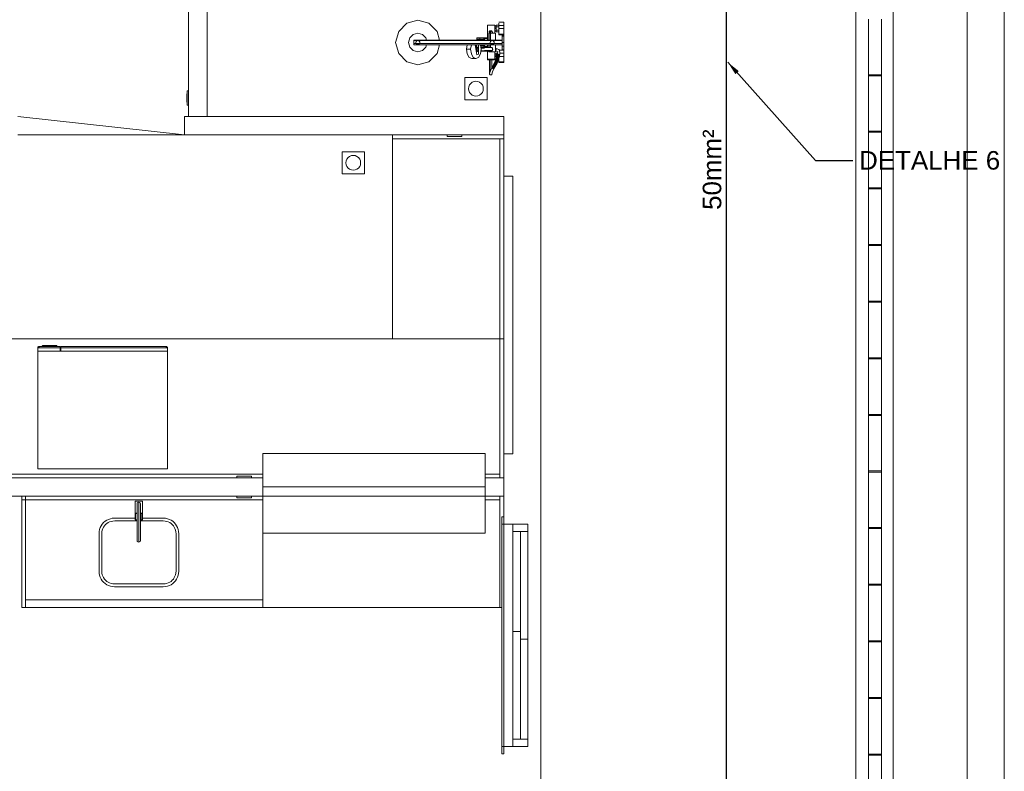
# Model space of a CAD drawing. Header units: millimetres. Extents: x 659 to 1031, y -73 to 11.
# Tile 59 of 141: x 727 to 738, y -18 to -10. Entities that reach past the tile are written whole.
import ezdxf

# ---------------------------------------------------------------- set-up
doc = ezdxf.new("R2010")
doc.units = ezdxf.units.MM
doc.header["$MEASUREMENT"] = 0
doc.linetypes.add('NULL', pattern=[0])
for name, color, linetype, lineweight in [('Cotas', 1, 'Continuous', 0), ('IFC-Elemento construtivo genérico-Contorno', 253, 'Continuous', 5), ('IFC-Elemento de distribuição-Contorno', 253, 'Continuous', 5), ('IFC-Elemento de mobília-Contorno', 152, 'Continuous', 5), ('IFC-Janela-Contorno', 142, 'Continuous', 5), ('IFC-Laje-Contorno', 134, 'Continuous', 5), ('IFC-Parede padrão-Contorno', 44, 'Continuous', 5), ('PR-Condutos 50mm²', 30, 'Continuous', 25), ('PR-Textos conduto', 7, 'Continuous', 9), ('Textos', 7, 'Continuous', 9)]:
    doc.layers.add(name, color=color, linetype=linetype, lineweight=lineweight)
doc.styles.add('Arial', font='arial.ttf')
doc.dimstyles.get("Standard").update_dxf_attribs({"dimtxt": 0.18, "dimasz": 0.18, "dimexe": 0.18, "dimexo": 0.0625, "dimgap": 0.09, "dimtad": 0, "dimtih": 1, "dimtoh": 1, "dimdec": 4, "dimzin": 0, "dimdsep": 46, "dimtxsty": 'Standard', "dimcen": 0.09, "dimadec": 0, "dimazin": 0, "dimtfac": 1, "dimtdec": 4, "dimtofl": 0, "dimtmove": 0, "dimatfit": 3, "dimfxl": 1, "dimtolj": 1, "dimtzin": 0, "dimarcsym": 0})

msp = doc.modelspace()

# ---------------------------------------------------------------- linework, layer by layer
at = {"layer": 'IFC-Elemento construtivo genérico-Contorno', "color": 8, "lineweight": 5}
for p, q in [((731.982, -10.282), (732.222, -10.282)), ((731.982, -10.522), (731.982, -10.282)), ((732.222, -10.522), (732.222, -10.282)), ((732.022, -10.402), (732.025, -10.381)), ((732.022, -10.402), (732.025, -10.423)), ((732.025, -10.381), (732.033, -10.362)), ((732.033, -10.362), (732.046, -10.346)), ((732.046, -10.346), (732.062, -10.333)), ((732.062, -10.333), (732.082, -10.325)), ((732.082, -10.325), (732.102, -10.322)), ((732.102, -10.322), (732.123, -10.325)), ((732.123, -10.325), (732.142, -10.333)), ((732.142, -10.333), (732.159, -10.346)), ((732.159, -10.346), (732.172, -10.362)), ((732.172, -10.362), (732.18, -10.381)), ((732.18, -10.381), (732.182, -10.402)), ((732.18, -10.423), (732.182, -10.402)), ((728.981, -10.464), (728.981, -10.463)), ((728.981, -10.463), (728.982, -10.463)), ((728.981, -10.464), (728.981, -10.463)), ((728.981, -10.464), (728.981, -10.464)), ((728.981, -10.464), (728.981, -10.465)), ((728.981, -10.464), (728.981, -10.464)), ((728.981, -10.465), (728.981, -10.465)), ((728.981, -10.465), (728.982, -10.465)), ((728.982, -10.46), (728.985, -10.502)), ((728.982, -10.46), (728.985, -10.46)), ((728.982, -10.463), (728.982, -10.465)), ((728.982, -10.465), (728.982, -10.465)), ((728.982, -10.465), (728.982, -10.465)), ((728.985, -10.547), (728.985, -10.457)), ((728.985, -10.457), (728.986, -10.457)), ((728.986, -10.58), (728.986, -10.424)), ((728.986, -10.424), (729.002, -10.424)), ((732.025, -10.423), (732.033, -10.442)), ((732.033, -10.442), (732.046, -10.459)), ((732.046, -10.459), (732.062, -10.471)), ((732.062, -10.471), (732.082, -10.479)), ((732.082, -10.479), (732.102, -10.482)), ((732.102, -10.482), (732.123, -10.479)), ((732.123, -10.479), (732.142, -10.471)), ((732.142, -10.471), (732.159, -10.459)), ((732.159, -10.459), (732.172, -10.442)), ((732.172, -10.442), (732.18, -10.423)), ((728.985, -10.547), (728.986, -10.547)), ((728.986, -10.58), (729.002, -10.58)), ((731.982, -10.522), (732.222, -10.522)), ((731.202, -10.942), (731.202, -10.902)), ((731.792, -10.918), (731.792, -10.902)), ((731.792, -10.918), (731.949, -10.918)), ((731.825, -10.92), (731.825, -10.918)), ((731.825, -10.92), (731.915, -10.92)), ((731.915, -10.92), (731.915, -10.918)), ((731.949, -10.918), (731.949, -10.902)), ((732.402, -10.942), (732.402, -10.902)), ((731.202, -10.942), (732.402, -10.942)), ((731.202, -13.102), (731.202, -10.942)), ((732.362, -13.102), (732.362, -10.942)), ((732.402, -11.345), (732.402, -10.942)), ((730.659, -11.082), (730.899, -11.082)), ((730.659, -11.322), (730.659, -11.082)), ((730.71, -11.162), (730.723, -11.146)), ((730.723, -11.146), (730.739, -11.133)), ((730.739, -11.133), (730.759, -11.125)), ((730.759, -11.125), (730.779, -11.122)), ((730.779, -11.122), (730.8, -11.125)), ((730.8, -11.125), (730.819, -11.133)), ((730.819, -11.133), (730.836, -11.146)), ((730.836, -11.146), (730.849, -11.162)), ((730.899, -11.322), (730.899, -11.082)), ((730.699, -11.202), (730.702, -11.181)), ((730.699, -11.202), (730.702, -11.223)), ((730.702, -11.181), (730.71, -11.162)), ((730.702, -11.223), (730.71, -11.242)), ((730.71, -11.242), (730.723, -11.259)), ((730.723, -11.259), (730.739, -11.271)), ((730.819, -11.271), (730.836, -11.259)), ((730.836, -11.259), (730.849, -11.242)), ((730.849, -11.162), (730.857, -11.181)), ((730.849, -11.242), (730.857, -11.223)), ((730.857, -11.181), (730.859, -11.202)), ((730.857, -11.223), (730.859, -11.202)), ((730.659, -11.322), (730.899, -11.322)), ((730.739, -11.271), (730.759, -11.279)), ((730.759, -11.279), (730.779, -11.282)), ((730.779, -11.282), (730.8, -11.279)), ((730.8, -11.279), (730.819, -11.271)), ((725.846, -13.102), (732.362, -13.102)), ((732.362, -14.602), (732.362, -13.102)), ((732.362, -13.102), (732.402, -13.102)), ((732.402, -14.602), (732.402, -14.345)), ((725.846, -14.562), (729.802, -14.562)), ((726.013, -14.602), (728.2, -14.602)), ((729.294, -14.602), (729.524, -14.602)), ((729.524, -14.586), (729.68, -14.586)), ((729.524, -14.602), (729.524, -14.586)), ((729.557, -14.586), (729.557, -14.585)), ((729.557, -14.585), (729.647, -14.585)), ((729.647, -14.586), (729.647, -14.585)), ((729.68, -14.602), (729.68, -14.586)), ((729.68, -14.602), (729.802, -14.602)), ((732.202, -14.562), (732.362, -14.562)), ((732.202, -14.602), (732.362, -14.602)), ((727.202, -14.842), (727.202, -14.802)), ((727.202, -14.842), (727.242, -14.842)), ((727.202, -16.002), (727.202, -14.842)), ((727.242, -14.842), (727.242, -14.802)), ((727.242, -16.002), (727.242, -14.842)), ((727.242, -14.842), (729.802, -14.842)), ((729.524, -14.818), (729.524, -14.802)), ((729.524, -14.818), (729.68, -14.818)), ((729.557, -14.82), (729.557, -14.818)), ((729.557, -14.82), (729.647, -14.82)), ((729.647, -14.82), (729.647, -14.818)), ((729.68, -14.818), (729.68, -14.802)), ((732.202, -14.842), (732.362, -14.842)), ((732.362, -16.002), (732.362, -14.802)), ((732.402, -15.104), (732.402, -14.802)), ((729.802, -16.002), (729.802, -15.202)), ((727.242, -15.922), (729.802, -15.922)), ((727.202, -16.002), (727.242, -16.002)), ((727.242, -16.002), (729.802, -16.002)), ((729.802, -16.002), (732.362, -16.002)), ((732.362, -16.002), (732.382, -16.002))]:
    msp.add_line(p, q, dxfattribs=at)
at = {"layer": 'IFC-Elemento de distribuição-Contorno', "color": 8, "lineweight": 5}
for p, q in [((731.356, -9.695), (731.476, -9.663)), ((731.476, -9.663), (731.596, -9.695)), ((731.269, -9.783), (731.356, -9.695)), ((731.596, -9.695), (731.684, -9.783)), ((732.226, -9.717), (732.306, -9.717)), ((732.226, -9.722), (732.226, -9.717)), ((732.226, -9.735), (732.226, -9.722)), ((732.226, -9.753), (732.226, -9.735)), ((732.226, -9.879), (732.226, -9.753)), ((732.306, -9.722), (732.306, -9.717)), ((732.306, -9.735), (732.306, -9.722)), ((732.306, -9.725), (732.322, -9.725)), ((732.306, -9.739), (732.306, -9.729)), ((732.306, -9.753), (732.306, -9.735)), ((732.306, -9.739), (732.322, -9.739)), ((732.306, -9.753), (732.322, -9.753)), ((732.306, -9.803), (732.306, -9.753)), ((732.322, -9.717), (732.35, -9.717)), ((732.322, -9.735), (732.322, -9.717)), ((732.322, -9.735), (732.35, -9.735)), ((732.322, -9.771), (732.322, -9.735)), ((732.322, -9.771), (732.35, -9.771)), ((732.322, -9.789), (732.322, -9.771)), ((732.35, -9.685), (732.402, -9.685)), ((732.35, -9.719), (732.35, -9.694)), ((732.35, -9.719), (732.402, -9.719)), ((732.35, -9.753), (732.35, -9.719)), ((732.35, -9.753), (732.402, -9.753)), ((732.35, -9.787), (732.35, -9.753)), ((732.402, -9.694), (732.402, -9.685)), ((732.402, -9.719), (732.402, -9.694)), ((732.402, -9.753), (732.402, -9.719)), ((732.402, -9.787), (732.402, -9.753)), ((731.236, -9.903), (731.269, -9.783)), ((731.376, -9.903), (731.39, -9.853)), ((731.39, -9.853), (731.426, -9.817)), ((731.426, -9.817), (731.476, -9.803)), ((731.476, -9.803), (731.526, -9.817)), ((731.526, -9.817), (731.563, -9.853)), ((731.563, -9.853), (731.57, -9.879)), ((731.684, -9.783), (731.71, -9.879)), ((732.054, -9.879), (732.058, -9.877)), ((732.058, -9.877), (732.102, -9.877)), ((732.099, -9.879), (732.102, -9.878)), ((732.102, -9.877), (732.106, -9.879)), ((732.102, -9.878), (732.106, -9.879)), ((732.112, -9.854), (732.146, -9.854)), ((732.112, -9.867), (732.112, -9.854)), ((732.112, -9.867), (732.146, -9.867)), ((732.112, -9.879), (732.112, -9.867)), ((732.146, -9.854), (732.19, -9.854)), ((732.146, -9.867), (732.146, -9.854)), ((732.146, -9.867), (732.183, -9.867)), ((732.146, -9.879), (732.146, -9.867)), ((732.181, -9.879), (732.186, -9.863)), ((732.181, -9.879), (732.183, -9.867)), ((732.183, -9.867), (732.19, -9.854)), ((732.186, -9.863), (732.192, -9.856)), ((732.19, -9.854), (732.192, -9.855)), ((732.192, -9.856), (732.192, -9.855)), ((732.192, -9.856), (732.196, -9.856)), ((732.196, -9.853), (732.226, -9.853)), ((732.196, -9.86), (732.226, -9.86)), ((732.196, -9.878), (732.196, -9.86)), ((732.242, -9.879), (732.242, -9.803)), ((732.242, -9.803), (732.247, -9.803)), ((732.244, -9.794), (732.247, -9.785)), ((732.244, -9.794), (732.247, -9.803)), ((732.247, -9.785), (732.253, -9.779)), ((732.247, -9.879), (732.247, -9.803)), ((732.247, -9.803), (732.26, -9.803)), ((732.248, -9.794), (732.25, -9.787)), ((732.248, -9.794), (732.25, -9.801)), ((732.25, -9.787), (732.255, -9.782)), ((732.25, -9.801), (732.252, -9.803)), ((732.253, -9.779), (732.262, -9.776)), ((732.255, -9.782), (732.262, -9.78)), ((732.256, -9.803), (732.262, -9.78)), ((732.26, -9.879), (732.26, -9.803)), ((732.26, -9.803), (732.278, -9.803)), ((732.262, -9.776), (732.271, -9.779)), ((732.262, -9.78), (732.269, -9.782)), ((732.269, -9.782), (732.275, -9.787)), ((732.271, -9.779), (732.278, -9.785)), ((732.273, -9.803), (732.275, -9.801)), ((732.275, -9.787), (732.276, -9.794)), ((732.275, -9.801), (732.276, -9.794)), ((732.278, -9.785), (732.28, -9.794)), ((732.278, -9.803), (732.28, -9.794)), ((732.278, -9.803), (732.296, -9.803)), ((732.296, -9.803), (732.31, -9.803)), ((732.306, -9.778), (732.322, -9.778)), ((732.306, -9.781), (732.322, -9.781)), ((732.31, -9.803), (732.314, -9.803)), ((732.314, -9.879), (732.314, -9.803)), ((732.322, -9.789), (732.35, -9.789)), ((732.35, -9.812), (732.35, -9.787)), ((732.35, -9.812), (732.402, -9.812)), ((732.35, -9.821), (732.35, -9.812)), ((732.35, -9.821), (732.402, -9.821)), ((732.386, -9.879), (732.386, -9.823)), ((732.386, -9.823), (732.402, -9.823)), ((732.386, -9.834), (732.402, -9.834)), ((732.386, -9.903), (732.386, -9.863)), ((732.402, -9.812), (732.402, -9.787)), ((732.402, -9.821), (732.402, -9.812)), ((732.402, -9.834), (732.402, -9.823)), ((732.402, -9.857), (732.402, -9.834)), ((732.402, -9.863), (732.402, -9.852)), ((732.402, -9.95), (732.402, -9.857)), ((731.236, -9.903), (731.269, -10.023)), ((731.376, -9.903), (731.39, -9.953)), ((731.39, -9.953), (731.426, -9.99)), ((731.432, -9.883), (731.432, -9.879)), ((731.432, -9.879), (732.386, -9.879)), ((731.432, -9.883), (732.386, -9.883)), ((731.432, -9.927), (731.432, -9.883)), ((731.432, -9.915), (732.386, -9.915)), ((731.432, -9.927), (732.386, -9.927)), ((731.454, -9.903), (731.457, -9.892)), ((731.454, -9.903), (731.457, -9.914)), ((731.457, -9.892), (731.458, -9.891)), ((731.457, -9.914), (731.458, -9.915)), ((731.458, -9.891), (731.465, -9.884)), ((731.458, -9.915), (731.465, -9.922)), ((731.465, -9.884), (731.472, -9.883)), ((731.465, -9.922), (731.472, -9.924)), ((731.472, -9.883), (731.476, -9.881)), ((731.472, -9.924), (731.476, -9.925)), ((731.476, -9.881), (731.481, -9.883)), ((731.476, -9.925), (731.481, -9.924)), ((731.481, -9.883), (731.487, -9.884)), ((731.481, -9.924), (731.487, -9.922)), ((731.487, -9.884), (731.495, -9.891)), ((731.487, -9.922), (731.495, -9.915)), ((731.495, -9.891), (731.496, -9.892)), ((731.495, -9.915), (731.496, -9.914)), ((731.496, -9.892), (731.498, -9.903)), ((731.496, -9.914), (731.498, -9.903)), ((731.526, -9.99), (731.563, -9.953)), ((731.563, -9.953), (731.57, -9.927)), ((731.684, -10.023), (731.71, -9.927)), ((732.001, -9.977), (732.008, -9.927)), ((732.001, -9.977), (732.045, -9.977)), ((732.001, -9.977), (732.008, -10.027)), ((732.045, -9.977), (732.053, -9.927)), ((732.045, -9.977), (732.053, -10.027)), ((732.053, -9.927), (732.053, -9.927)), ((732.095, -9.927), (732.112, -10.037)), ((732.095, -9.928), (732.098, -9.932)), ((732.096, -9.934), (732.098, -9.932)), ((732.098, -9.932), (732.105, -9.977)), ((732.1, -9.927), (732.103, -9.932)), ((732.103, -9.932), (732.11, -9.977)), ((732.104, -9.983), (732.105, -9.977)), ((732.106, -9.999), (732.11, -9.977)), ((732.108, -9.927), (732.115, -9.977)), ((732.109, -10.018), (732.115, -9.977)), ((732.117, -9.964), (732.118, -9.963)), ((732.117, -9.971), (732.117, -9.964)), ((732.117, -9.971), (732.118, -9.977)), ((732.117, -9.971), (732.117, -9.971)), ((732.117, -9.984), (732.118, -9.977)), ((732.117, -9.984), (732.117, -9.984)), ((732.117, -9.984), (732.118, -9.992)), ((732.118, -9.963), (732.121, -9.958)), ((732.121, -9.957), (732.126, -9.956)), ((732.121, -9.958), (732.121, -9.957)), ((732.125, -9.957), (732.129, -9.957)), ((732.126, -9.956), (732.127, -9.955)), ((732.127, -9.955), (732.129, -9.955)), ((732.129, -10.029), (732.129, -9.927)), ((732.152, -9.927), (732.16, -9.977)), ((732.152, -9.927), (732.152, -9.927)), ((732.152, -10.027), (732.16, -9.977)), ((732.154, -9.94), (732.183, -9.94)), ((732.156, -9.952), (732.19, -9.952)), ((732.156, -9.956), (732.184, -9.956)), ((732.159, -9.963), (732.196, -9.964)), ((732.181, -9.927), (732.183, -9.94)), ((732.181, -9.927), (732.186, -9.944)), ((732.183, -9.94), (732.19, -9.952)), ((732.184, -9.956), (732.269, -9.957)), ((732.186, -9.944), (732.192, -9.95)), ((732.19, -9.952), (732.192, -9.952)), ((732.192, -9.95), (732.196, -9.95)), ((732.192, -9.952), (732.192, -9.95)), ((732.196, -9.878), (732.226, -9.878)), ((732.196, -9.879), (732.196, -9.878)), ((732.196, -9.928), (732.196, -9.927)), ((732.196, -9.928), (732.226, -9.928)), ((732.196, -9.947), (732.196, -9.928)), ((732.196, -9.947), (732.226, -9.947)), ((732.196, -9.953), (732.196, -9.947)), ((732.196, -9.953), (732.226, -9.953)), ((732.226, -9.957), (732.226, -9.927)), ((732.242, -9.957), (732.242, -9.927)), ((732.247, -9.957), (732.247, -9.927)), ((732.256, -9.903), (732.259, -9.892)), ((732.256, -9.903), (732.259, -9.914)), ((732.259, -9.892), (732.26, -9.891)), ((732.259, -9.914), (732.26, -9.915)), ((732.26, -9.891), (732.267, -9.884)), ((732.26, -9.915), (732.267, -9.922)), ((732.26, -9.957), (732.26, -9.927)), ((732.267, -9.884), (732.274, -9.883)), ((732.267, -9.922), (732.274, -9.924)), ((732.269, -9.957), (732.275, -9.959)), ((732.274, -9.883), (732.278, -9.881)), ((732.274, -9.924), (732.278, -9.925)), ((732.275, -9.959), (732.28, -9.964)), ((732.278, -9.881), (732.283, -9.883)), ((732.278, -9.925), (732.283, -9.924)), ((732.28, -9.964), (732.282, -9.971)), ((732.28, -9.967), (732.281, -9.967)), ((732.28, -9.99), (732.282, -9.983)), ((732.281, -9.967), (732.285, -9.977)), ((732.281, -9.987), (732.285, -9.977)), ((732.282, -9.983), (732.282, -9.971)), ((732.282, -9.977), (732.285, -9.977)), ((732.283, -9.883), (732.289, -9.884)), ((732.283, -9.924), (732.289, -9.922)), ((732.289, -9.884), (732.297, -9.891)), ((732.289, -9.922), (732.297, -9.915)), ((732.297, -9.891), (732.298, -9.892)), ((732.297, -9.915), (732.298, -9.914)), ((732.298, -9.892), (732.3, -9.903)), ((732.298, -9.914), (732.3, -9.903)), ((732.314, -10.003), (732.314, -9.927)), ((732.314, -9.965), (732.348, -9.978)), ((732.314, -9.967), (732.32, -9.967)), ((732.314, -9.972), (732.324, -9.972)), ((732.314, -9.978), (732.324, -9.979)), ((732.348, -9.978), (732.353, -9.981)), ((732.353, -9.981), (732.357, -9.987)), ((732.386, -9.883), (732.386, -9.879)), ((732.386, -9.891), (732.386, -9.883)), ((732.386, -9.903), (732.386, -9.891)), ((732.386, -9.915), (732.386, -9.903)), ((732.386, -9.943), (732.386, -9.903)), ((732.386, -9.903), (732.402, -9.903)), ((732.386, -9.924), (732.386, -9.915)), ((732.386, -9.927), (732.386, -9.924)), ((732.386, -9.983), (732.386, -9.927)), ((732.386, -9.943), (732.402, -9.943)), ((732.386, -9.983), (732.402, -9.983)), ((732.402, -9.973), (732.402, -9.943)), ((732.402, -9.973), (732.402, -9.95)), ((732.402, -9.983), (732.402, -9.973)), ((731.269, -10.023), (731.356, -10.111)), ((731.426, -9.99), (731.476, -10.003)), ((731.476, -10.003), (731.526, -9.99)), ((731.596, -10.111), (731.684, -10.023)), ((732.008, -10.027), (732.029, -10.064)), ((732.029, -10.064), (732.058, -10.077)), ((732.053, -10.027), (732.074, -10.064)), ((732.058, -10.077), (732.102, -10.077)), ((732.074, -10.064), (732.102, -10.077)), ((732.102, -10.077), (732.131, -10.064)), ((732.102, -10.077), (732.131, -10.064)), ((732.112, -10.037), (732.129, -10.029)), ((732.118, -9.992), (732.118, -9.993)), ((732.118, -9.992), (732.121, -9.997)), ((732.118, -9.993), (732.121, -9.997)), ((732.121, -9.997), (732.125, -9.997)), ((732.121, -9.997), (732.123, -9.998)), ((732.121, -9.997), (732.127, -10)), ((732.123, -9.998), (732.127, -10)), ((732.125, -9.997), (732.129, -9.997)), ((732.127, -10), (732.129, -10)), ((732.129, -10), (732.129, -10)), ((732.131, -10.064), (732.152, -10.027)), ((732.131, -10.064), (732.131, -10.064)), ((732.131, -10.064), (732.131, -10.064)), ((732.156, -9.999), (732.184, -9.998)), ((732.157, -9.992), (732.159, -9.992)), ((732.157, -9.997), (732.191, -9.996)), ((732.159, -9.992), (732.196, -9.991)), ((732.184, -9.998), (732.269, -9.997)), ((732.196, -9.991), (732.28, -9.99)), ((732.226, -10.053), (732.226, -9.998)), ((732.226, -10.071), (732.226, -10.053)), ((732.226, -10.085), (732.226, -10.071)), ((732.226, -10.085), (732.306, -10.085)), ((732.226, -10.089), (732.226, -10.085)), ((732.226, -10.089), (732.306, -10.089)), ((732.242, -10.003), (732.242, -9.998)), ((732.242, -10.003), (732.247, -10.003)), ((732.247, -10.003), (732.247, -9.998)), ((732.247, -10.003), (732.26, -10.003)), ((732.249, -10.106), (732.249, -10.089)), ((732.251, -10.103), (732.251, -10.089)), ((732.256, -10.101), (732.256, -10.089)), ((732.26, -10.003), (732.26, -9.997)), ((732.26, -10.003), (732.278, -10.003)), ((732.269, -9.997), (732.275, -9.995)), ((732.274, -10.103), (732.274, -10.089)), ((732.275, -9.995), (732.28, -9.99)), ((732.275, -10.106), (732.275, -10.089)), ((732.278, -10.003), (732.296, -10.003)), ((732.28, -9.988), (732.281, -9.987)), ((732.296, -10.003), (732.31, -10.003)), ((732.306, -10.053), (732.306, -10.003)), ((732.306, -10.025), (732.322, -10.025)), ((732.306, -10.039), (732.322, -10.039)), ((732.306, -10.053), (732.322, -10.053)), ((732.306, -10.071), (732.306, -10.053)), ((732.306, -10.123), (732.327, -10.065)), ((732.306, -10.078), (732.306, -10.067)), ((732.306, -10.085), (732.306, -10.071)), ((732.306, -10.078), (732.321, -10.078)), ((732.306, -10.081), (732.319, -10.081)), ((732.306, -10.089), (732.306, -10.085)), ((732.307, -10.117), (732.327, -10.058)), ((732.308, -10.129), (732.331, -10.07)), ((732.31, -10.003), (732.314, -10.003)), ((732.313, -10.134), (732.337, -10.074)), ((732.314, -9.985), (732.322, -9.985)), ((732.314, -9.989), (732.317, -9.989)), ((732.314, -9.992), (732.341, -10.003)), ((732.32, -10.135), (732.343, -10.074)), ((732.322, -10.017), (732.335, -10.017)), ((732.322, -10.035), (732.322, -10.017)), ((732.322, -10.035), (732.332, -10.035)), ((732.322, -10.071), (732.322, -10.035)), ((732.322, -10.071), (732.323, -10.071)), ((732.322, -10.072), (732.322, -10.071)), ((732.326, -10.133), (732.349, -10.071)), ((732.327, -10.058), (732.335, -10.016)), ((732.327, -10.065), (732.337, -10.023)), ((732.33, -10.128), (732.352, -10.065)), ((732.331, -10.07), (732.341, -10.028)), ((732.333, -10), (732.335, -10.016)), ((732.337, -10.074), (732.348, -10.03)), ((732.343, -10.074), (732.354, -10.028)), ((732.344, -10.089), (732.35, -10.089)), ((732.349, -10.071), (732.359, -10.024)), ((732.35, -10.071), (732.35, -10.071)), ((732.35, -10.087), (732.35, -10.071)), ((732.35, -10.112), (732.35, -10.087)), ((732.352, -10.065), (732.361, -10.018)), ((732.355, -10.053), (732.402, -10.053)), ((732.356, -9.985), (732.402, -9.985)), ((732.357, -9.987), (732.361, -10.018)), ((732.361, -10.019), (732.402, -10.019)), ((732.402, -9.994), (732.402, -9.985)), ((732.402, -10.019), (732.402, -9.994)), ((732.402, -10.053), (732.402, -10.019)), ((732.402, -10.087), (732.402, -10.053)), ((732.402, -10.112), (732.402, -10.087)), ((731.356, -10.111), (731.476, -10.143)), ((731.476, -10.143), (731.596, -10.111)), ((732.249, -10.131), (732.249, -10.106)), ((732.249, -10.155), (732.249, -10.131)), ((732.249, -10.177), (732.249, -10.155)), ((732.249, -10.196), (732.249, -10.177)), ((732.249, -10.212), (732.249, -10.196)), ((732.251, -10.128), (732.251, -10.103)), ((732.251, -10.151), (732.251, -10.128)), ((732.251, -10.172), (732.251, -10.151)), ((732.251, -10.191), (732.251, -10.172)), ((732.251, -10.206), (732.251, -10.191)), ((732.256, -10.126), (732.256, -10.101)), ((732.256, -10.148), (732.256, -10.126)), ((732.256, -10.169), (732.256, -10.148)), ((732.256, -10.187), (732.256, -10.169)), ((732.256, -10.202), (732.256, -10.187)), ((732.259, -10.21), (732.277, -10.169)), ((732.274, -10.128), (732.274, -10.103)), ((732.274, -10.151), (732.274, -10.128)), ((732.274, -10.172), (732.274, -10.151)), ((732.274, -10.176), (732.274, -10.172)), ((732.275, -10.131), (732.275, -10.106)), ((732.275, -10.176), (732.306, -10.123)), ((732.275, -10.155), (732.275, -10.131)), ((732.275, -10.172), (732.275, -10.155)), ((732.277, -10.169), (732.307, -10.117)), ((732.278, -10.182), (732.308, -10.129)), ((732.283, -10.186), (732.313, -10.134)), ((732.283, -10.22), (732.3, -10.181)), ((732.289, -10.188), (732.32, -10.135)), ((732.295, -10.186), (732.326, -10.133)), ((732.3, -10.181), (732.33, -10.128)), ((732.35, -10.112), (732.402, -10.112)), ((732.35, -10.121), (732.35, -10.112)), ((732.35, -10.121), (732.402, -10.121)), ((732.402, -10.121), (732.402, -10.112)), ((732.249, -10.225), (732.249, -10.212)), ((732.249, -10.234), (732.249, -10.225)), ((732.249, -10.239), (732.249, -10.234)), ((732.249, -10.241), (732.25, -10.237)), ((732.249, -10.241), (732.249, -10.239)), ((732.249, -10.241), (732.25, -10.244)), ((732.25, -10.237), (732.259, -10.21)), ((732.25, -10.244), (732.251, -10.248)), ((732.251, -10.219), (732.251, -10.206)), ((732.251, -10.228), (732.251, -10.219)), ((732.251, -10.233), (732.251, -10.228)), ((732.251, -10.234), (732.251, -10.233)), ((732.251, -10.248), (732.253, -10.25)), ((732.253, -10.25), (732.256, -10.253)), ((732.256, -10.214), (732.256, -10.202)), ((732.256, -10.219), (732.256, -10.214)), ((732.256, -10.253), (732.258, -10.254)), ((732.258, -10.254), (732.262, -10.254)), ((732.262, -10.254), (732.265, -10.254)), ((732.265, -10.254), (732.269, -10.253)), ((732.269, -10.253), (732.271, -10.251)), ((732.271, -10.251), (732.274, -10.248)), ((732.274, -10.248), (732.275, -10.245)), ((732.275, -10.245), (732.283, -10.22)), ((728.425, -14.856), (728.43, -14.856)), ((728.425, -14.986), (728.425, -14.856)), ((728.43, -14.856), (728.439, -14.856)), ((728.439, -14.856), (728.451, -14.856)), ((728.449, -14.875), (728.456, -14.869)), ((728.451, -14.856), (728.465, -14.856)), ((728.456, -14.869), (728.465, -14.866)), ((728.465, -14.856), (728.478, -14.856)), ((728.465, -14.866), (728.474, -14.869)), ((728.465, -14.88), (728.465, -14.87)), ((728.474, -14.869), (728.48, -14.875)), ((728.478, -14.856), (728.49, -14.856)), ((728.49, -14.856), (728.499, -14.856)), ((728.499, -14.856), (728.504, -14.856)), ((728.504, -14.986), (728.504, -14.856)), ((728.447, -14.884), (728.449, -14.875)), ((728.447, -14.887), (728.447, -14.884)), ((728.447, -14.895), (728.447, -14.887)), ((728.447, -14.909), (728.447, -14.895)), ((728.447, -14.926), (728.447, -14.909)), ((728.447, -14.947), (728.447, -14.926)), ((728.447, -14.968), (728.447, -14.947)), ((728.447, -15.196), (728.447, -14.968)), ((728.449, -14.888), (728.449, -14.878)), ((728.449, -14.902), (728.449, -14.888)), ((728.449, -14.922), (728.449, -14.902)), ((728.449, -14.944), (728.449, -14.922)), ((728.449, -14.968), (728.449, -14.944)), ((728.449, -15.197), (728.449, -14.968)), ((728.465, -14.896), (728.465, -14.88)), ((728.465, -14.917), (728.465, -14.896)), ((728.465, -14.942), (728.465, -14.917)), ((728.465, -14.967), (728.465, -14.942)), ((728.465, -15.198), (728.465, -14.967)), ((728.48, -14.875), (728.483, -14.884)), ((728.483, -14.888), (728.483, -14.884)), ((728.483, -14.896), (728.483, -14.888)), ((728.483, -14.909), (728.483, -14.896)), ((728.483, -14.927), (728.483, -14.909)), ((728.483, -14.947), (728.483, -14.927)), ((728.483, -14.968), (728.483, -14.947)), ((728.483, -15.196), (728.483, -14.968)), ((728.425, -14.986), (728.43, -14.986)), ((728.425, -14.988), (728.447, -14.988)), ((728.425, -15.058), (728.425, -14.988)), ((728.425, -14.988), (728.43, -14.988)), ((728.425, -15.058), (728.43, -15.058)), ((728.43, -14.986), (728.439, -14.986)), ((728.43, -15.058), (728.43, -14.988)), ((728.43, -14.988), (728.445, -14.988)), ((728.43, -14.988), (728.447, -14.988)), ((728.43, -15.058), (728.445, -15.058)), ((728.439, -14.986), (728.447, -14.986)), ((728.445, -14.988), (728.447, -14.988)), ((728.445, -15.058), (728.447, -15.058)), ((728.483, -14.986), (728.49, -14.986)), ((728.483, -14.988), (728.485, -14.988)), ((728.483, -14.988), (728.499, -14.988)), ((728.483, -14.988), (728.505, -14.988)), ((728.483, -15.058), (728.485, -15.058)), ((728.485, -14.988), (728.499, -14.988)), ((728.485, -15.058), (728.499, -15.058)), ((728.49, -14.986), (728.499, -14.986)), ((728.499, -14.986), (728.504, -14.986)), ((728.499, -15.058), (728.499, -14.988)), ((728.499, -15.058), (728.505, -15.058)), ((728.505, -15.058), (728.505, -14.988)), ((728.447, -15.218), (728.447, -15.196)), ((728.447, -15.239), (728.447, -15.218)), ((728.447, -15.256), (728.447, -15.239)), ((728.447, -15.269), (728.447, -15.256)), ((728.447, -15.278), (728.447, -15.269)), ((728.447, -15.281), (728.447, -15.278)), ((728.447, -15.281), (728.449, -15.29)), ((728.449, -15.221), (728.449, -15.197)), ((728.449, -15.243), (728.449, -15.221)), ((728.449, -15.262), (728.449, -15.243)), ((728.449, -15.277), (728.449, -15.262)), ((728.449, -15.287), (728.449, -15.277)), ((728.449, -15.29), (728.449, -15.287)), ((728.449, -15.29), (728.456, -15.296)), ((728.465, -15.223), (728.465, -15.198)), ((728.465, -15.248), (728.465, -15.223)), ((728.465, -15.269), (728.465, -15.248)), ((728.465, -15.285), (728.465, -15.269)), ((728.465, -15.295), (728.465, -15.285)), ((728.465, -15.298), (728.465, -15.295)), ((728.474, -15.296), (728.48, -15.289)), ((728.48, -15.289), (728.483, -15.28)), ((728.483, -15.218), (728.483, -15.196)), ((728.483, -15.238), (728.483, -15.218)), ((728.483, -15.256), (728.483, -15.238)), ((728.483, -15.269), (728.483, -15.256)), ((728.483, -15.277), (728.483, -15.269)), ((728.483, -15.28), (728.483, -15.277)), ((728.456, -15.296), (728.465, -15.298)), ((728.465, -15.298), (728.474, -15.296))]:
    msp.add_line(p, q, dxfattribs=at)
at = {"layer": 'IFC-Elemento de mobília-Contorno', "color": 8, "lineweight": 5}
for p, q in [((727.376, -14.507), (727.376, -13.237)), ((727.376, -13.237), (728.776, -13.237)), ((727.377, -13.197), (727.378, -13.193)), ((727.377, -13.197), (727.377, -13.199)), ((727.377, -13.199), (727.378, -13.199)), ((727.377, -13.237), (727.377, -13.199)), ((727.377, -13.201), (727.377, -13.201)), ((727.378, -13.193), (727.38, -13.19)), ((727.38, -13.19), (727.383, -13.188)), ((727.382, -13.2), (727.385, -13.2)), ((727.383, -13.188), (727.387, -13.187)), ((727.385, -13.2), (727.389, -13.199)), ((727.387, -13.187), (727.391, -13.187)), ((727.389, -13.187), (727.618, -13.187)), ((727.389, -13.188), (727.389, -13.187)), ((727.389, -13.19), (727.389, -13.188)), ((727.389, -13.195), (727.39, -13.192)), ((727.389, -13.199), (727.389, -13.195)), ((727.389, -13.199), (727.389, -13.198)), ((727.389, -13.199), (727.618, -13.199)), ((727.39, -13.189), (727.391, -13.188)), ((727.39, -13.192), (727.39, -13.189)), ((727.391, -13.188), (727.391, -13.187)), ((727.424, -13.183), (727.425, -13.18)), ((727.424, -13.187), (727.424, -13.183)), ((727.424, -13.187), (727.424, -13.185)), ((727.424, -13.185), (727.424, -13.185)), ((727.425, -13.18), (727.427, -13.177)), ((727.426, -13.185), (727.427, -13.185)), ((727.427, -13.177), (727.43, -13.174)), ((727.427, -13.185), (727.429, -13.185)), ((727.429, -13.185), (727.433, -13.185)), ((727.43, -13.174), (727.434, -13.173)), ((727.433, -13.185), (727.438, -13.185)), ((727.434, -13.173), (727.436, -13.173)), ((727.436, -13.181), (727.436, -13.173)), ((727.436, -13.173), (727.572, -13.173)), ((727.436, -13.182), (727.436, -13.181)), ((727.436, -13.183), (727.436, -13.182)), ((727.436, -13.185), (727.436, -13.185)), ((727.436, -13.187), (727.436, -13.185)), ((727.438, -13.183), (727.439, -13.183)), ((727.438, -13.183), (727.438, -13.183)), ((727.438, -13.185), (727.574, -13.185)), ((727.439, -13.183), (727.441, -13.183)), ((727.441, -13.183), (727.444, -13.183)), ((727.444, -13.183), (727.472, -13.183)), ((727.472, -13.183), (727.474, -13.183)), ((727.474, -13.183), (727.476, -13.183)), ((727.476, -13.183), (727.477, -13.183)), ((727.477, -13.183), (727.478, -13.183)), ((727.486, -13.183), (727.487, -13.183)), ((727.486, -13.183), (727.486, -13.183)), ((727.487, -13.183), (727.489, -13.183)), ((727.489, -13.183), (727.492, -13.183)), ((727.492, -13.183), (727.52, -13.183)), ((727.52, -13.183), (727.522, -13.183)), ((727.522, -13.183), (727.524, -13.183)), ((727.524, -13.183), (727.525, -13.183)), ((727.525, -13.183), (727.526, -13.183)), ((727.534, -13.183), (727.535, -13.183)), ((727.534, -13.183), (727.534, -13.183)), ((727.535, -13.183), (727.537, -13.183)), ((727.537, -13.183), (727.54, -13.183)), ((727.54, -13.183), (727.568, -13.183)), ((727.568, -13.183), (727.57, -13.183)), ((727.57, -13.181), (727.57, -13.183)), ((727.57, -13.183), (727.57, -13.186)), ((727.57, -13.183), (727.572, -13.183)), ((727.57, -13.186), (727.57, -13.187)), ((727.572, -13.181), (727.572, -13.173)), ((727.572, -13.173), (727.573, -13.173)), ((727.572, -13.182), (727.572, -13.181)), ((727.572, -13.185), (727.572, -13.182)), ((727.572, -13.183), (727.573, -13.183)), ((727.572, -13.187), (727.572, -13.185)), ((727.573, -13.173), (727.577, -13.174)), ((727.573, -13.183), (727.574, -13.183)), ((727.574, -13.185), (727.578, -13.185)), ((727.577, -13.174), (727.58, -13.177)), ((727.578, -13.185), (727.582, -13.185)), ((727.58, -13.177), (727.582, -13.18)), ((727.582, -13.18), (727.583, -13.183)), ((727.582, -13.185), (727.585, -13.185)), ((727.583, -13.187), (727.583, -13.183)), ((727.583, -13.185), (727.584, -13.185)), ((727.584, -13.187), (727.584, -13.185)), ((727.585, -13.185), (727.586, -13.185)), ((727.618, -13.188), (727.618, -13.187)), ((727.618, -13.19), (727.618, -13.188)), ((727.618, -13.194), (727.618, -13.19)), ((727.618, -13.198), (727.618, -13.194)), ((727.618, -13.202), (727.618, -13.198)), ((727.618, -13.237), (727.618, -13.199)), ((727.626, -13.187), (728.763, -13.187)), ((727.626, -13.188), (727.626, -13.187)), ((727.626, -13.19), (727.626, -13.188)), ((727.626, -13.194), (727.626, -13.19)), ((727.626, -13.198), (727.626, -13.194)), ((727.626, -13.199), (727.626, -13.198)), ((727.626, -13.199), (728.763, -13.199)), ((727.626, -13.237), (727.626, -13.199)), ((728.761, -13.187), (728.764, -13.187)), ((728.761, -13.187), (728.761, -13.188)), ((728.761, -13.188), (728.761, -13.19)), ((728.761, -13.19), (728.762, -13.194)), ((728.762, -13.194), (728.763, -13.199)), ((728.763, -13.188), (728.763, -13.187)), ((728.763, -13.19), (728.763, -13.188)), ((728.763, -13.194), (728.763, -13.19)), ((728.763, -13.198), (728.763, -13.194)), ((728.763, -13.199), (728.763, -13.198)), ((728.763, -13.199), (728.767, -13.199)), ((728.763, -13.199), (728.767, -13.2)), ((728.764, -13.187), (728.768, -13.188)), ((728.767, -13.199), (728.771, -13.199)), ((728.768, -13.188), (728.771, -13.19)), ((728.771, -13.19), (728.773, -13.193)), ((728.771, -13.199), (728.774, -13.199)), ((728.773, -13.193), (728.774, -13.197)), ((728.774, -13.199), (728.774, -13.197)), ((728.774, -13.199), (728.775, -13.199)), ((728.775, -13.237), (728.775, -13.199)), ((728.776, -14.507), (728.776, -13.237)), ((727.376, -14.507), (728.776, -14.507)), ((728.085, -15.087), (728.101, -15.073)), ((728.101, -15.073), (728.119, -15.061)), ((728.119, -15.061), (728.139, -15.052)), ((728.134, -15.087), (728.15, -15.079)), ((728.139, -15.052), (728.159, -15.045)), ((728.15, -15.079), (728.167, -15.074)), ((728.159, -15.045), (728.18, -15.04)), ((728.167, -15.074), (728.184, -15.07)), ((728.18, -15.04), (728.205, -15.039)), ((728.184, -15.07), (728.206, -15.069)), ((728.205, -15.039), (728.425, -15.039)), ((728.206, -15.069), (728.447, -15.069)), ((728.483, -15.069), (728.727, -15.069)), ((728.505, -15.039), (728.728, -15.039)), ((728.727, -15.069), (728.749, -15.07)), ((728.728, -15.039), (728.753, -15.04)), ((728.749, -15.07), (728.766, -15.074)), ((728.753, -15.04), (728.774, -15.045)), ((728.766, -15.074), (728.783, -15.079)), ((728.774, -15.045), (728.795, -15.052)), ((728.783, -15.079), (728.799, -15.087)), ((728.795, -15.052), (728.814, -15.061)), ((728.814, -15.061), (728.832, -15.073)), ((728.832, -15.073), (728.848, -15.087)), ((728.037, -15.207), (728.038, -15.182)), ((728.038, -15.182), (728.043, -15.161)), ((728.043, -15.161), (728.049, -15.141)), ((728.049, -15.141), (728.059, -15.122)), ((728.059, -15.122), (728.071, -15.104)), ((728.067, -15.208), (728.068, -15.186)), ((728.068, -15.186), (728.072, -15.169)), ((728.071, -15.104), (728.085, -15.087)), ((728.072, -15.169), (728.077, -15.152)), ((728.077, -15.152), (728.085, -15.137)), ((728.085, -15.137), (728.095, -15.122)), ((728.095, -15.122), (728.106, -15.109)), ((728.106, -15.109), (728.12, -15.097)), ((728.12, -15.097), (728.134, -15.087)), ((728.799, -15.087), (728.814, -15.097)), ((728.814, -15.097), (728.827, -15.109)), ((728.827, -15.109), (728.839, -15.122)), ((728.839, -15.122), (728.848, -15.137)), ((728.848, -15.087), (728.862, -15.104)), ((728.848, -15.137), (728.856, -15.152)), ((728.856, -15.152), (728.862, -15.169)), ((728.862, -15.104), (728.874, -15.122)), ((728.862, -15.169), (728.865, -15.186)), ((728.865, -15.186), (728.867, -15.208)), ((728.874, -15.122), (728.884, -15.141)), ((728.884, -15.141), (728.891, -15.161)), ((728.891, -15.161), (728.895, -15.182)), ((728.895, -15.182), (728.897, -15.207)), ((728.037, -15.61), (728.037, -15.207)), ((728.067, -15.609), (728.067, -15.208)), ((728.867, -15.609), (728.867, -15.208)), ((728.897, -15.61), (728.897, -15.207)), ((728.037, -15.61), (728.038, -15.635)), ((728.067, -15.609), (728.068, -15.631)), ((728.865, -15.631), (728.867, -15.609)), ((728.895, -15.635), (728.897, -15.61)), ((728.038, -15.635), (728.043, -15.656)), ((728.043, -15.656), (728.049, -15.677)), ((728.049, -15.677), (728.059, -15.696)), ((728.059, -15.696), (728.071, -15.714)), ((728.068, -15.631), (728.072, -15.649)), ((728.071, -15.714), (728.085, -15.73)), ((728.072, -15.649), (728.077, -15.665)), ((728.077, -15.665), (728.085, -15.681)), ((728.085, -15.681), (728.095, -15.696)), ((728.095, -15.696), (728.106, -15.709)), ((728.106, -15.709), (728.12, -15.721)), ((728.814, -15.721), (728.827, -15.709)), ((728.827, -15.709), (728.839, -15.696)), ((728.839, -15.696), (728.848, -15.681)), ((728.848, -15.681), (728.856, -15.665)), ((728.848, -15.73), (728.862, -15.714)), ((728.856, -15.665), (728.862, -15.649)), ((728.862, -15.649), (728.865, -15.631)), ((728.862, -15.714), (728.874, -15.696)), ((728.874, -15.696), (728.884, -15.677)), ((728.884, -15.677), (728.891, -15.656)), ((728.891, -15.656), (728.895, -15.635)), ((728.085, -15.73), (728.101, -15.745)), ((728.101, -15.745), (728.119, -15.757)), ((728.119, -15.757), (728.139, -15.766)), ((728.12, -15.721), (728.134, -15.73)), ((728.134, -15.73), (728.15, -15.738)), ((728.139, -15.766), (728.159, -15.773)), ((728.15, -15.738), (728.167, -15.744)), ((728.159, -15.773), (728.18, -15.777)), ((728.167, -15.744), (728.184, -15.747)), ((728.18, -15.777), (728.205, -15.779)), ((728.184, -15.747), (728.206, -15.749)), ((728.205, -15.779), (728.728, -15.779)), ((728.206, -15.749), (728.727, -15.749)), ((728.727, -15.749), (728.749, -15.747)), ((728.728, -15.779), (728.753, -15.777)), ((728.749, -15.747), (728.766, -15.744)), ((728.753, -15.777), (728.774, -15.773)), ((728.766, -15.744), (728.783, -15.738)), ((728.774, -15.773), (728.795, -15.766)), ((728.783, -15.738), (728.799, -15.73)), ((728.795, -15.766), (728.814, -15.757)), ((728.799, -15.73), (728.814, -15.721)), ((728.814, -15.757), (728.832, -15.745)), ((728.832, -15.745), (728.848, -15.73))]:
    msp.add_line(p, q, dxfattribs=at)
at = {"layer": 'IFC-Janela-Contorno', "color": 8, "lineweight": 5}
for p, q in [((736.338, -10.251), (736.338, -9.651)), ((736.478, -10.251), (736.478, -9.651)), ((736.338, -10.261), (736.338, -10.251)), ((736.338, -10.251), (736.478, -10.251)), ((736.338, -10.262), (736.338, -10.261)), ((736.338, -10.262), (736.478, -10.262)), ((736.338, -10.862), (736.338, -10.262)), ((736.478, -10.252), (736.478, -10.251)), ((736.478, -10.262), (736.478, -10.252)), ((736.478, -10.862), (736.478, -10.262)), ((736.338, -10.872), (736.338, -10.862)), ((736.338, -10.862), (736.478, -10.862)), ((736.338, -10.873), (736.338, -10.872)), ((736.338, -11.473), (736.338, -10.873)), ((736.338, -10.873), (736.478, -10.873)), ((736.478, -10.872), (736.478, -10.862)), ((736.478, -10.873), (736.478, -10.872)), ((736.478, -11.473), (736.478, -10.873)), ((732.402, -11.345), (732.502, -11.345)), ((732.402, -14.345), (732.402, -11.345)), ((732.502, -14.345), (732.502, -11.345)), ((736.338, -11.483), (736.338, -11.473)), ((736.338, -11.473), (736.478, -11.473)), ((736.338, -11.484), (736.338, -11.483)), ((736.338, -11.484), (736.478, -11.484)), ((736.338, -12.084), (736.338, -11.484)), ((736.478, -11.474), (736.478, -11.473)), ((736.478, -11.484), (736.478, -11.474)), ((736.478, -12.084), (736.478, -11.484)), ((736.338, -12.094), (736.338, -12.084)), ((736.338, -12.084), (736.478, -12.084)), ((736.338, -12.096), (736.338, -12.094)), ((736.338, -12.696), (736.338, -12.096)), ((736.338, -12.096), (736.478, -12.096)), ((736.478, -12.086), (736.478, -12.084)), ((736.478, -12.096), (736.478, -12.086)), ((736.478, -12.696), (736.478, -12.096)), ((736.338, -12.706), (736.338, -12.696)), ((736.338, -12.696), (736.478, -12.696)), ((736.338, -12.707), (736.338, -12.706)), ((736.338, -12.707), (736.478, -12.707)), ((736.338, -13.307), (736.338, -12.707)), ((736.478, -12.697), (736.478, -12.696)), ((736.478, -12.707), (736.478, -12.697)), ((736.478, -13.307), (736.478, -12.707)), ((736.338, -13.317), (736.338, -13.307)), ((736.338, -13.307), (736.478, -13.307)), ((736.338, -13.318), (736.338, -13.317)), ((736.338, -13.918), (736.338, -13.318)), ((736.338, -13.318), (736.478, -13.318)), ((736.478, -13.308), (736.478, -13.307)), ((736.478, -13.318), (736.478, -13.308)), ((736.478, -13.918), (736.478, -13.318)), ((736.338, -13.928), (736.338, -13.918)), ((736.338, -13.918), (736.478, -13.918)), ((736.338, -13.929), (736.338, -13.928)), ((736.338, -13.929), (736.478, -13.929)), ((736.338, -14.529), (736.338, -13.929)), ((736.478, -13.919), (736.478, -13.918)), ((736.478, -13.929), (736.478, -13.919)), ((736.478, -14.529), (736.478, -13.929)), ((729.802, -14.602), (729.802, -14.342)), ((729.802, -14.342), (732.202, -14.342)), ((732.202, -14.602), (732.202, -14.342)), ((732.402, -14.345), (732.502, -14.345)), ((736.338, -14.54), (736.338, -14.529)), ((736.338, -14.529), (736.478, -14.529)), ((736.338, -14.541), (736.338, -14.54)), ((736.338, -15.141), (736.338, -14.541)), ((736.338, -14.541), (736.478, -14.541)), ((736.478, -14.531), (736.478, -14.529)), ((736.478, -14.541), (736.478, -14.531)), ((736.478, -15.141), (736.478, -14.541)), ((729.802, -14.802), (729.802, -14.702)), ((729.802, -14.702), (732.202, -14.702)), ((732.202, -14.802), (732.202, -14.702)), ((729.802, -15.202), (729.802, -14.802)), ((729.802, -14.802), (732.202, -14.802)), ((732.202, -15.202), (732.202, -14.802)), ((732.382, -15.024), (732.383, -15.024)), ((732.382, -15.104), (732.382, -15.024)), ((732.382, -15.024), (732.402, -15.024)), ((732.383, -15.024), (732.402, -15.024)), ((732.402, -15.104), (732.402, -15.024)), ((732.402, -15.104), (732.402, -15.024)), ((732.382, -15.104), (732.399, -15.104)), ((732.382, -16.992), (732.382, -15.104)), ((732.386, -15.104), (732.402, -15.104)), ((732.399, -15.104), (732.402, -15.104)), ((732.402, -15.104), (732.502, -15.104)), ((732.402, -17.504), (732.402, -15.104)), ((732.502, -17.504), (732.502, -15.104)), ((732.502, -15.104), (732.662, -15.104)), ((732.502, -15.184), (732.662, -15.184)), ((732.582, -16.344), (732.582, -15.184)), ((732.662, -15.184), (732.662, -15.104)), ((732.662, -16.344), (732.662, -15.184)), ((736.338, -15.151), (736.338, -15.141)), ((736.338, -15.141), (736.478, -15.141)), ((736.338, -15.152), (736.338, -15.151)), ((736.338, -15.152), (736.478, -15.152)), ((736.338, -15.752), (736.338, -15.152)), ((736.478, -15.142), (736.478, -15.141)), ((736.478, -15.152), (736.478, -15.142)), ((736.478, -15.752), (736.478, -15.152)), ((729.802, -15.202), (732.202, -15.202)), ((736.338, -15.762), (736.338, -15.752)), ((736.338, -15.752), (736.478, -15.752)), ((736.338, -15.763), (736.338, -15.762)), ((736.338, -16.363), (736.338, -15.763)), ((736.338, -15.763), (736.478, -15.763)), ((736.478, -15.753), (736.478, -15.752)), ((736.478, -15.763), (736.478, -15.753)), ((736.478, -16.363), (736.478, -15.763)), ((732.662, -17.424), (732.662, -16.102)), ((732.502, -16.264), (732.582, -16.264)), ((732.582, -17.424), (732.582, -16.264)), ((732.582, -16.344), (732.662, -16.344)), ((736.338, -16.373), (736.338, -16.363)), ((736.338, -16.363), (736.478, -16.363)), ((736.338, -16.375), (736.338, -16.373)), ((736.338, -16.375), (736.478, -16.375)), ((736.338, -16.975), (736.338, -16.375)), ((736.478, -16.373), (736.478, -16.363)), ((736.478, -16.375), (736.478, -16.373)), ((736.478, -16.975), (736.478, -16.375)), ((732.382, -17.504), (732.382, -16.992)), ((736.338, -16.985), (736.338, -16.975)), ((736.338, -16.975), (736.478, -16.975)), ((736.338, -16.986), (736.338, -16.985)), ((736.338, -17.586), (736.338, -16.986)), ((736.338, -16.986), (736.478, -16.986)), ((736.478, -16.976), (736.478, -16.975)), ((736.478, -16.986), (736.478, -16.976)), ((736.478, -17.586), (736.478, -16.986)), ((732.382, -17.504), (732.399, -17.504)), ((732.382, -17.579), (732.382, -17.504)), ((732.382, -17.504), (732.386, -17.504)), ((732.386, -17.504), (732.402, -17.504)), ((732.402, -17.504), (732.502, -17.504)), ((732.402, -17.579), (732.402, -17.504)), ((732.402, -17.584), (732.402, -17.504)), ((732.502, -17.424), (732.662, -17.424)), ((732.502, -17.504), (732.662, -17.504)), ((732.662, -17.504), (732.662, -17.424)), ((732.382, -17.584), (732.382, -17.579)), ((732.382, -17.584), (732.402, -17.584)), ((732.402, -17.584), (732.402, -17.579)), ((732.402, -17.584), (732.402, -17.584)), ((736.338, -17.596), (736.338, -17.586)), ((736.338, -17.586), (736.478, -17.586)), ((736.338, -17.597), (736.338, -17.596)), ((736.338, -17.597), (736.478, -17.597)), ((736.338, -18.197), (736.338, -17.597)), ((736.478, -17.587), (736.478, -17.586)), ((736.478, -17.597), (736.478, -17.587)), ((736.478, -18.197), (736.478, -17.597))]:
    msp.add_line(p, q, dxfattribs=at)
at = {"layer": 'IFC-Laje-Contorno', "color": 8, "lineweight": 5}
msp.add_line((732.802, -18.202), (732.802, -6.402), dxfattribs=at)
at = {"layer": 'IFC-Parede padrão-Contorno', "color": 8, "lineweight": 5}
for p, q in [((736.202, -34.102), (736.202, -7.202)), ((736.602, -34.102), (736.602, -7.202)), ((737.402, -34.102), (737.402, -7.202)), ((737.802, -34.102), (737.802, -7.202)), ((729.002, -10.702), (729.002, -8.902)), ((729.202, -10.702), (729.202, -8.902)), ((727.159, -10.702), (728.959, -10.902)), ((728.959, -10.902), (728.959, -10.702)), ((728.959, -10.702), (732.402, -10.702)), ((732.402, -10.902), (732.402, -10.702)), ((732.402, -10.822), (732.402, -10.702)), ((732.402, -10.902), (732.402, -10.822)), ((727.159, -10.902), (728.959, -10.902)), ((728.959, -10.902), (732.402, -10.902)), ((726.885, -14.602), (727.942, -14.602)), ((727.942, -14.602), (729.294, -14.602)), ((729.294, -14.602), (729.802, -14.602)), ((729.802, -14.702), (729.802, -14.602)), ((732.202, -14.724), (732.202, -14.602)), ((732.202, -14.602), (732.259, -14.602)), ((732.259, -14.602), (732.402, -14.602)), ((732.402, -14.722), (732.402, -14.602)), ((732.402, -14.802), (732.402, -14.722)), ((726.885, -14.802), (727.942, -14.802)), ((727.942, -14.802), (729.802, -14.802)), ((732.202, -14.802), (732.259, -14.802)), ((732.259, -14.802), (732.402, -14.802))]:
    msp.add_line(p, q, dxfattribs=at)
at = {"layer": 'PR-Condutos 50mm²'}
msp.add_line((734.802, 4.398), (734.802, -26.951), dxfattribs=at)

# ---------------------------------------------------------------- texts
at = {"layer": 'PR-Textos conduto', "linetype": 'NULL', "insert": (734.752, -11.276), "char_height": 0.2, "width": 1.73841, "attachment_point": 8, "rotation": 90.0002, "line_spacing_factor": 0.6, "style": 'Arial'}
msp.add_mtext('50mm²', dxfattribs=at)
at = {"layer": 'Textos', "linetype": 'NULL', "insert": (737.758, -11.177), "char_height": 0.2, "width": 3.1461, "attachment_point": 6, "line_spacing_factor": 0.9, "style": 'Arial'}
msp.add_mtext('DETALHE 6', dxfattribs=at)

# ---------------------------------------------------------------- leaders
at = {"layer": 'Cotas'}
msp.add_leader([(734.82, -10.117), (735.764, -11.177), (736.168, -11.177)], dimstyle='Standard', override={"dimasz": 0.15}, dxfattribs=at)

doc.saveas('drawing.dxf')
